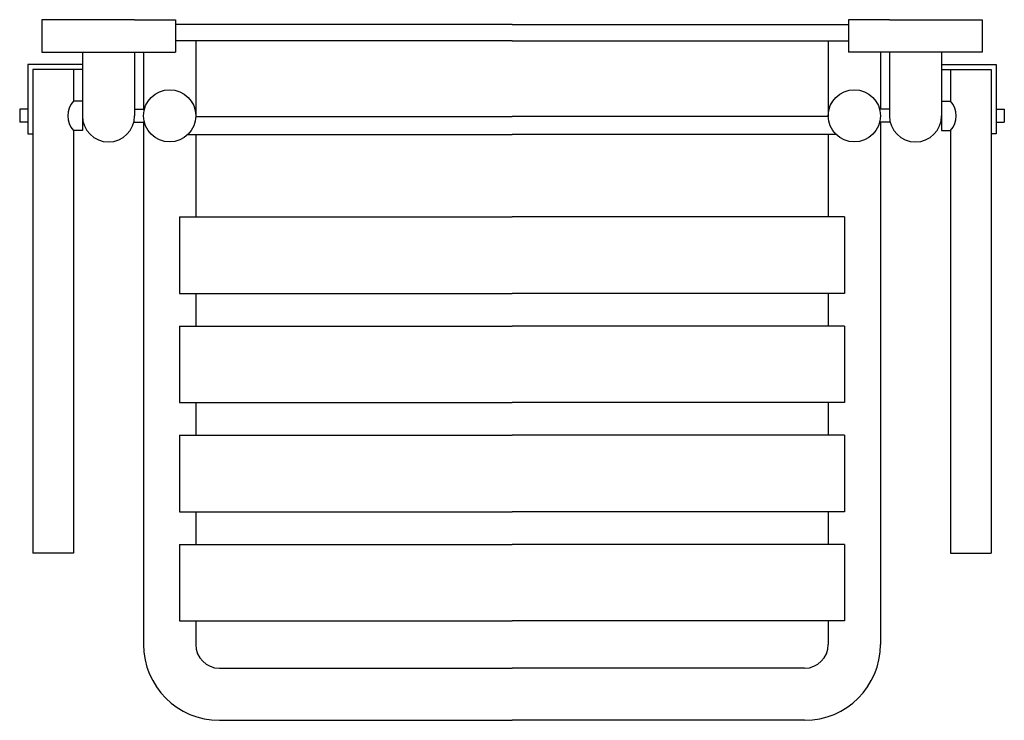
# Model space of a CAD drawing. Header units: millimetres. Extents: x 4334.533 to 4335.137, y 2904.806 to 2905.236.
import ezdxf

# ---------------------------------------------------------------- set-up
doc = ezdxf.new("R2010")
doc.units = ezdxf.units.MM
doc.layers.add('SANINDUSA', color=3, linetype='Continuous')

msp = doc.modelspace()

# ---------------------------------------------------------------- linework, layer by layer
at = {"layer": 'SANINDUSA'}
for p, q in [((4334.54642, 2905.23585), (4334.54642, 2905.21585)), ((4334.57142, 2905.23585), (4334.54642, 2905.23585)), ((4334.60342, 2905.23585), (4334.57142, 2905.23585)), ((4334.60342, 2905.23585), (4334.62842, 2905.23585)), ((4334.62842, 2905.23585), (4334.62842, 2905.21585)), ((4335.06642, 2905.23585), (4335.04142, 2905.23585)), ((4335.04142, 2905.23585), (4335.04142, 2905.21585)), ((4335.06642, 2905.23585), (4335.09842, 2905.23585)), ((4335.09842, 2905.23585), (4335.12342, 2905.23585)), ((4335.12342, 2905.23585), (4335.12342, 2905.21585)), ((4334.83492, 2905.23285), (4334.62842, 2905.23285)), ((4334.83492, 2905.23285), (4335.04142, 2905.23285)), ((4334.83492, 2905.22285), (4334.62842, 2905.22285)), ((4334.64092, 2905.22285), (4334.64092, 2905.17635)), ((4334.83492, 2905.22285), (4335.04142, 2905.22285)), ((4335.02892, 2905.22285), (4335.02892, 2905.17635)), ((4334.54642, 2905.21585), (4334.62842, 2905.21585)), ((4334.57142, 2905.21585), (4334.57142, 2905.16785)), ((4334.60342, 2905.21585), (4334.60342, 2905.17685)), ((4334.60892, 2905.21585), (4334.60892, 2905.18085)), ((4335.12342, 2905.21585), (4335.04142, 2905.21585)), ((4335.06092, 2905.21585), (4335.06092, 2905.18085)), ((4335.06642, 2905.21585), (4335.06642, 2905.17685)), ((4335.09842, 2905.21585), (4335.09842, 2905.16785)), ((4334.54092, 2905.20835), (4334.53792, 2905.20835)), ((4334.53792, 2905.20835), (4334.53792, 2905.16585)), ((4334.57142, 2905.20835), (4334.54092, 2905.20835)), ((4334.54092, 2905.20535), (4334.54092, 2904.90835)), ((4334.57142, 2905.20535), (4334.54092, 2905.20535)), ((4334.56592, 2905.20535), (4334.56592, 2905.18585)), ((4335.09842, 2905.20835), (4335.12892, 2905.20835)), ((4335.09842, 2905.20535), (4335.12892, 2905.20535)), ((4335.10392, 2905.20535), (4335.10392, 2905.18585)), ((4335.12892, 2905.20835), (4335.13192, 2905.20835)), ((4335.12892, 2905.20535), (4335.12892, 2904.90835)), ((4335.13192, 2905.20835), (4335.13192, 2905.16585)), ((4334.57142, 2905.18585), (4334.56592, 2905.18585)), ((4335.09842, 2905.18585), (4335.10392, 2905.18585)), ((4334.53292, 2905.18085), (4334.53292, 2905.17285)), ((4334.53792, 2905.18085), (4334.53292, 2905.18085)), ((4334.60342, 2905.18085), (4334.60943, 2905.18085)), ((4335.06642, 2905.18085), (4335.06041, 2905.18085)), ((4335.13192, 2905.18085), (4335.13692, 2905.18085)), ((4335.13692, 2905.18085), (4335.13692, 2905.17285)), ((4334.64091, 2905.17635), (4334.83492, 2905.17635)), ((4335.02893, 2905.17635), (4334.83492, 2905.17635)), ((4334.53792, 2905.17285), (4334.53292, 2905.17285)), ((4334.57142, 2905.16785), (4334.56592, 2905.16785)), ((4334.56592, 2905.16785), (4334.56592, 2904.90835)), ((4334.60291, 2905.17285), (4334.60943, 2905.17285)), ((4334.60892, 2905.17285), (4334.60892, 2904.85235)), ((4335.06693, 2905.17285), (4335.06041, 2905.17285)), ((4335.06092, 2905.17285), (4335.06092, 2904.85235)), ((4335.09842, 2905.16785), (4335.10392, 2905.16785)), ((4335.10392, 2905.16785), (4335.10392, 2904.90835)), ((4335.13192, 2905.17285), (4335.13692, 2905.17285)), ((4334.53792, 2905.16585), (4334.54092, 2905.16585)), ((4334.63604, 2905.16535), (4334.83492, 2905.16535)), ((4334.64092, 2905.16535), (4334.64092, 2905.11485)), ((4335.03379, 2905.16535), (4334.83492, 2905.16535)), ((4335.02892, 2905.16535), (4335.02892, 2905.11485)), ((4335.13192, 2905.16585), (4335.12892, 2905.16585)), ((4334.63092, 2905.11485), (4334.63092, 2905.06785)), ((4334.63092, 2905.11485), (4334.83492, 2905.11485)), ((4335.03892, 2905.11485), (4334.83492, 2905.11485)), ((4335.03892, 2905.11485), (4335.03892, 2905.06785)), ((4334.63092, 2905.06785), (4334.83492, 2905.06785)), ((4334.64092, 2905.06785), (4334.64092, 2905.04785)), ((4335.03892, 2905.06785), (4334.83492, 2905.06785)), ((4335.02892, 2905.06785), (4335.02892, 2905.04785)), ((4334.63092, 2905.04785), (4334.63092, 2905.00085)), ((4334.63092, 2905.04785), (4334.83492, 2905.04785)), ((4335.03892, 2905.04785), (4334.83492, 2905.04785)), ((4335.03892, 2905.04785), (4335.03892, 2905.00085)), ((4334.63092, 2905.00085), (4334.83492, 2905.00085)), ((4334.64092, 2905.00085), (4334.64092, 2904.98085)), ((4335.03892, 2905.00085), (4334.83492, 2905.00085)), ((4335.02892, 2905.00085), (4335.02892, 2904.98085)), ((4334.63092, 2904.98085), (4334.63092, 2904.93385)), ((4334.63092, 2904.98085), (4334.83492, 2904.98085)), ((4335.03892, 2904.98085), (4334.83492, 2904.98085)), ((4335.03892, 2904.98085), (4335.03892, 2904.93385)), ((4334.63092, 2904.93385), (4334.83492, 2904.93385)), ((4334.64092, 2904.93385), (4334.64092, 2904.91385)), ((4335.03892, 2904.93385), (4334.83492, 2904.93385)), ((4335.02892, 2904.93385), (4335.02892, 2904.91385)), ((4334.63092, 2904.91385), (4334.83492, 2904.91385)), ((4334.63092, 2904.91385), (4334.63092, 2904.86685)), ((4335.03892, 2904.91385), (4334.83492, 2904.91385)), ((4335.03892, 2904.91385), (4335.03892, 2904.86685)), ((4334.56592, 2904.90835), (4334.54092, 2904.90835)), ((4335.10392, 2904.90835), (4335.12892, 2904.90835)), ((4334.63092, 2904.86685), (4334.83492, 2904.86685)), ((4334.64092, 2904.86685), (4334.64092, 2904.85235)), ((4335.03892, 2904.86685), (4334.83492, 2904.86685)), ((4335.02892, 2904.86685), (4335.02892, 2904.85235)), ((4334.65542, 2904.83785), (4334.83492, 2904.83785)), ((4335.01442, 2904.83785), (4334.83492, 2904.83785)), ((4334.65542, 2904.80585), (4334.83492, 2904.80585)), ((4335.01442, 2904.80585), (4334.83492, 2904.80585))]:
    msp.add_line(p, q, dxfattribs=at)
for centre in [(4334.62492, 2905.17685), (4335.04492, 2905.17685)]:
    msp.add_circle(centre, 0.016, dxfattribs=at)
for centre, radius, start, end in [((4334.57559, 2905.17685), 0.01321, 137.07007, 222.92993), ((4335.09424, 2905.17685), 0.01321, 317.07007, 42.92993), ((4334.58742, 2905.17685), 0.016, 180, 0), ((4334.58742, 2905.17685), 0.016, 180, 0), ((4335.08242, 2905.17685), 0.016, 180, 0), ((4335.08242, 2905.17685), 0.016, 180, 0), ((4334.65542, 2904.85235), 0.0465, 180, 270), ((4334.65542, 2904.85235), 0.0145, 180, 270), ((4335.01442, 2904.85235), 0.0145, 270, 0), ((4335.01442, 2904.85235), 0.0465, 270, 0)]:
    msp.add_arc(centre, radius, start, end, dxfattribs=at)

doc.saveas('drawing.dxf')
